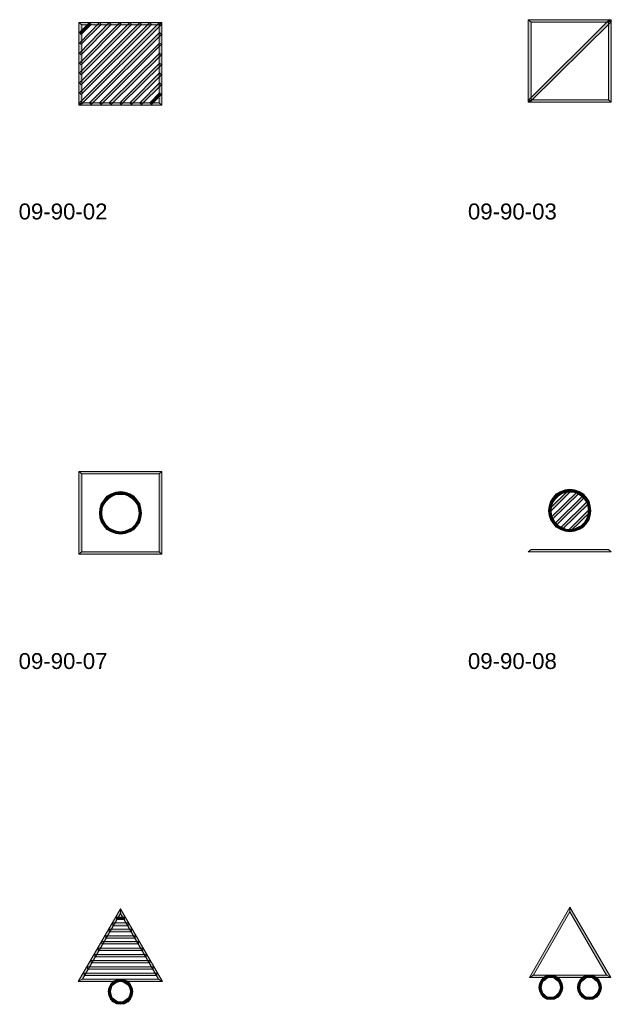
# Model space of a CAD drawing. Header units: millimetres. Extents: x 11 to 308, y -2333 to 36.
# Tile 83 of 85: x 80 to 166, y -106 to 36. Entities that reach past the tile are written whole.
import ezdxf

# ---------------------------------------------------------------- set-up
doc = ezdxf.new("R2010")
doc.units = ezdxf.units.MM
doc.layers.add('DGE_DATOS', color=7, linetype='Continuous', lineweight=0)
doc.layers.add('DGE_SIMBOLOS', color=7, linetype='Continuous', lineweight=0)
doc.styles.add('DGE_ARIAL', font='arial.ttf')

# ---------------------------------------------------------------- blocks, each defined once
blk = doc.blocks.new('DGE_09_90_02')
at = {"layer": 'DGE_SIMBOLOS', "true_color": 0x000000}
for points in [[(-6.28, -6.48), (-5.86, -6.14), (-6.28, 5.46), (-6.28, -6.48)], [(-5.86, -6.14), (-6.28, 5.46), (-5.86, 5.12), (-5.86, -6.14)], [(-6.28, 5.46), (-5.86, 5.12), (5.74, 5.46), (-6.28, 5.46)], [(-6.19, -6.14), (-5.94, -6.4), (5.4, 5.46), (-6.19, -6.14)], [(3.97, 5.46), (-5.94, -4.96), (-6.19, -4.7), (3.97, 5.46)], [(2.53, 5.46), (-5.94, -3.52), (-6.19, -3.26), (2.53, 5.46)], [(-4.76, 5.46), (-5.94, 3.76), (-6.19, 4.02), (-4.76, 5.46)], [(-3.32, 5.46), (-5.94, 2.32), (-6.19, 2.49), (-3.32, 5.46)], [(-1.88, 5.46), (-5.94, 0.8), (-6.19, 1.05), (-1.88, 5.46)], [(-0.35, 5.46), (-5.94, -0.64), (-6.19, -0.39), (-0.35, 5.46)], [(1.09, 5.46), (-5.94, -2.08), (-6.19, -1.82), (1.09, 5.46)], [(-5.94, -6.4), (5.4, 5.46), (5.66, 5.2), (-5.94, -6.4)], [(4.22, 5.2), (3.97, 5.46), (-5.94, -4.96), (4.22, 5.2)], [(2.78, 5.2), (2.53, 5.46), (-5.94, -3.52), (2.78, 5.2)], [(-4.5, 5.2), (-4.76, 5.46), (-5.94, 3.76), (-4.5, 5.2)], [(-3.06, 5.2), (-3.32, 5.46), (-5.94, 2.32), (-3.06, 5.2)], [(-1.62, 5.2), (-1.88, 5.46), (-5.94, 0.8), (-1.62, 5.2)], [(-0.18, 5.2), (-0.35, 5.46), (-5.94, -0.64), (-0.18, 5.2)], [(1.34, 5.2), (1.09, 5.46), (-5.94, -2.08), (1.34, 5.2)], [(-5.86, 5.12), (5.74, 5.46), (5.32, 5.12), (-5.86, 5.12)], [(5.74, 5.46), (5.32, 5.12), (5.74, -6.48), (5.74, 5.46)], [(5.32, 5.12), (5.74, -6.48), (5.32, -6.14), (5.32, 5.12)], [(5.4, 4.02), (-4.5, -6.4), (-4.76, -6.14), (5.4, 4.02)], [(5.66, 3.76), (5.4, 4.02), (-4.5, -6.4), (5.66, 3.76)], [(5.4, 2.49), (-3.06, -6.4), (-3.32, -6.14), (5.4, 2.49)], [(5.66, 2.32), (5.4, 2.49), (-3.06, -6.4), (5.66, 2.32)], [(5.4, 1.05), (-1.62, -6.4), (-1.88, -6.14), (5.4, 1.05)], [(5.66, 0.8), (5.4, 1.05), (-1.62, -6.4), (5.66, 0.8)], [(5.4, -0.39), (-0.18, -6.4), (-0.35, -6.14), (5.4, -0.39)], [(5.66, -0.64), (5.4, -0.39), (-0.18, -6.4), (5.66, -0.64)], [(5.4, -1.82), (1.34, -6.4), (1.09, -6.14), (5.4, -1.82)], [(5.66, -2.08), (5.4, -1.82), (1.34, -6.4), (5.66, -2.08)], [(5.4, -3.26), (2.78, -6.4), (2.53, -6.14), (5.4, -3.26)], [(5.66, -3.52), (5.4, -3.26), (2.78, -6.4), (5.66, -3.52)], [(5.4, -4.7), (4.22, -6.4), (3.97, -6.14), (5.4, -4.7)], [(5.66, -4.96), (5.4, -4.7), (4.22, -6.4), (5.66, -4.96)], [(5.74, -6.48), (5.32, -6.14), (-6.28, -6.48), (5.74, -6.48)], [(5.32, -6.14), (-6.28, -6.48), (-5.86, -6.14), (5.32, -6.14)]]:
    blk.add_hatch(color=18, dxfattribs=at).paths.add_polyline_path(points, flags=0)
at = {"layer": 'DGE_SIMBOLOS', "color": 18, "lineweight": 9, "true_color": 0x000000}
for points in [[(-6.28, -6.48), (-6.28, 5.46), (-5.86, 5.12), (-5.86, -6.14), (-6.28, -6.48)], [(-6.28, 5.46), (5.74, 5.46), (5.32, 5.12), (-5.86, 5.12), (-6.28, 5.46)], [(-6.19, -6.14), (5.4, 5.46), (5.66, 5.2), (-5.94, -6.4), (-6.19, -6.14)], [(4.22, 5.2), (-5.94, -4.96), (-6.19, -4.7), (3.97, 5.46), (4.22, 5.2)], [(2.78, 5.2), (-5.94, -3.52), (-6.19, -3.26), (2.53, 5.46), (2.78, 5.2)], [(-4.5, 5.2), (-5.94, 3.76), (-6.19, 4.02), (-4.76, 5.46), (-4.5, 5.2)], [(-3.06, 5.2), (-5.94, 2.32), (-6.19, 2.49), (-3.32, 5.46), (-3.06, 5.2)], [(-1.62, 5.2), (-5.94, 0.8), (-6.19, 1.05), (-1.88, 5.46), (-1.62, 5.2)], [(-0.18, 5.2), (-5.94, -0.64), (-6.19, -0.39), (-0.35, 5.46), (-0.18, 5.2)], [(1.34, 5.2), (-5.94, -2.08), (-6.19, -1.82), (1.09, 5.46), (1.34, 5.2)], [(5.74, 5.46), (5.74, -6.48), (5.32, -6.14), (5.32, 5.12), (5.74, 5.46)], [(5.66, 3.76), (-4.5, -6.4), (-4.76, -6.14), (5.4, 4.02), (5.66, 3.76)], [(5.66, 2.32), (-3.06, -6.4), (-3.32, -6.14), (5.4, 2.49), (5.66, 2.32)], [(5.66, 0.8), (-1.62, -6.4), (-1.88, -6.14), (5.4, 1.05), (5.66, 0.8)], [(5.66, -0.64), (-0.18, -6.4), (-0.35, -6.14), (5.4, -0.39), (5.66, -0.64)], [(5.66, -2.08), (1.34, -6.4), (1.09, -6.14), (5.4, -1.82), (5.66, -2.08)], [(5.66, -3.52), (2.78, -6.4), (2.53, -6.14), (5.4, -3.26), (5.66, -3.52)], [(5.66, -4.96), (4.22, -6.4), (3.97, -6.14), (5.4, -4.7), (5.66, -4.96)], [(5.74, -6.48), (-6.28, -6.48), (-5.86, -6.14), (5.32, -6.14), (5.74, -6.48)]]:
    blk.add_lwpolyline(points, close=True, dxfattribs=at)
blk = doc.blocks.new('DGE_09_90_03')
at = {"layer": 'DGE_SIMBOLOS', "true_color": 0x000000}
for points in [[(-6.28, -6.06), (-5.86, -5.72), (-6.28, 5.88), (-6.28, -6.06)], [(-5.86, -5.72), (-6.28, 5.88), (-5.86, 5.54), (-5.86, -5.72)], [(-6.28, 5.88), (-5.86, 5.54), (5.74, 5.88), (-6.28, 5.88)], [(-6.19, -5.72), (-5.94, -5.97), (5.4, 5.8), (-6.19, -5.72)], [(-5.94, -5.97), (5.4, 5.8), (5.66, 5.54), (-5.94, -5.97)], [(-5.86, 5.54), (5.74, 5.88), (5.32, 5.54), (-5.86, 5.54)], [(5.74, 5.88), (5.32, 5.54), (5.74, -6.06), (5.74, 5.88)], [(5.32, 5.54), (5.74, -6.06), (5.32, -5.72), (5.32, 5.54)], [(5.74, -6.06), (5.32, -5.72), (-6.28, -6.06), (5.74, -6.06)], [(5.32, -5.72), (-6.28, -6.06), (-5.86, -5.72), (5.32, -5.72)]]:
    blk.add_hatch(color=18, dxfattribs=at).paths.add_polyline_path(points, flags=0)
at = {"layer": 'DGE_SIMBOLOS', "color": 18, "lineweight": 9, "true_color": 0x000000}
for points in [[(-6.28, -6.06), (-6.28, 5.88), (-5.86, 5.54), (-5.86, -5.72), (-6.28, -6.06)], [(-6.28, 5.88), (5.74, 5.88), (5.32, 5.54), (-5.86, 5.54), (-6.28, 5.88)], [(-6.19, -5.72), (5.4, 5.8), (5.66, 5.54), (-5.94, -5.97), (-6.19, -5.72)], [(5.74, 5.88), (5.74, -6.06), (5.32, -5.72), (5.32, 5.54), (5.74, 5.88)], [(5.74, -6.06), (-6.28, -6.06), (-5.86, -5.72), (5.32, -5.72), (5.74, -6.06)]]:
    blk.add_lwpolyline(points, close=True, dxfattribs=at)
blk = doc.blocks.new('DGE_09_90_07')
at = {"layer": 'DGE_SIMBOLOS', "true_color": 0x000000}
for points in [[(-6.28, -6.4), (-5.86, -6.06), (-6.28, 5.54), (-6.28, -6.4)], [(-5.86, -6.06), (-6.28, 5.54), (-5.86, 5.2), (-5.86, -6.06)], [(-6.28, 5.54), (-5.86, 5.2), (5.74, 5.54), (-6.28, 5.54)], [(-5.86, 5.2), (5.74, 5.54), (5.32, 5.2), (-5.86, 5.2)], [(5.74, 5.54), (5.32, 5.2), (5.74, -6.4), (5.74, 5.54)], [(5.32, 5.2), (5.74, -6.4), (5.32, -6.06), (5.32, 5.2)], [(-2.64, 1.48), (-2.38, 1.22), (-3.06, 0.88), (-2.64, 1.48)], [(-2.22, 1.99), (-1.96, 1.65), (-2.64, 1.48), (-2.22, 1.99)], [(-1.96, 1.65), (-2.64, 1.48), (-2.38, 1.22), (-1.96, 1.65)], [(-1.62, 2.32), (-1.45, 1.99), (-2.22, 1.99), (-1.62, 2.32)], [(-1.45, 1.99), (-2.22, 1.99), (-1.96, 1.65), (-1.45, 1.99)], [(-0.95, 2.58), (-0.86, 2.24), (-1.62, 2.32), (-0.95, 2.58)], [(-0.86, 2.24), (-1.62, 2.32), (-1.45, 1.99), (-0.86, 2.24)], [(-0.27, 2.66), (-0.27, 2.24), (-0.95, 2.58), (-0.27, 2.66)], [(-0.27, 2.24), (-0.95, 2.58), (-0.86, 2.24), (-0.27, 2.24)], [(0.41, 2.58), (0.32, 2.24), (-0.27, 2.66), (0.41, 2.58)], [(0.32, 2.24), (-0.27, 2.66), (-0.27, 2.24), (0.32, 2.24)], [(0.92, 1.99), (0.41, 2.58), (0.32, 2.24), (0.92, 1.99)], [(1.09, 2.32), (0.92, 1.99), (0.41, 2.58), (1.09, 2.32)], [(1.43, 1.65), (1.09, 2.32), (0.92, 1.99), (1.43, 1.65)], [(1.68, 1.99), (1.43, 1.65), (1.09, 2.32), (1.68, 1.99)], [(1.85, 1.22), (1.68, 1.99), (1.43, 1.65), (1.85, 1.22)], [(2.1, 1.48), (1.85, 1.22), (1.68, 1.99), (2.1, 1.48)], [(2.19, 0.72), (2.1, 1.48), (1.85, 1.22), (2.19, 0.72)], [(2.53, 0.88), (2.19, 0.72), (2.1, 1.48), (2.53, 0.88)], [(-3.23, 0.21), (-2.89, 0.21), (-3.32, -0.47), (-3.23, 0.21)], [(-2.89, 0.21), (-3.32, -0.47), (-2.98, -0.47), (-2.89, 0.21)], [(-3.06, 0.88), (-2.72, 0.72), (-3.23, 0.21), (-3.06, 0.88)], [(-2.72, 0.72), (-3.23, 0.21), (-2.89, 0.21), (-2.72, 0.72)], [(-2.38, 1.22), (-3.06, 0.88), (-2.72, 0.72), (-2.38, 1.22)], [(2.36, 0.21), (2.53, 0.88), (2.19, 0.72), (2.36, 0.21)], [(2.7, 0.21), (2.36, 0.21), (2.53, 0.88), (2.7, 0.21)], [(2.44, -0.47), (2.7, 0.21), (2.36, 0.21), (2.44, -0.47)], [(2.78, -0.47), (2.44, -0.47), (2.7, 0.21), (2.78, -0.47)], [(-3.32, -0.47), (-2.98, -0.47), (-3.23, -1.15), (-3.32, -0.47)], [(-2.98, -0.47), (-3.23, -1.15), (-2.89, -1.06), (-2.98, -0.47)], [(-3.23, -1.15), (-2.89, -1.06), (-3.06, -1.74), (-3.23, -1.15)], [(-2.89, -1.06), (-3.06, -1.74), (-2.72, -1.66), (-2.89, -1.06)], [(2.19, -1.66), (2.7, -1.15), (2.36, -1.06), (2.19, -1.66)], [(2.53, -1.74), (2.19, -1.66), (2.7, -1.15), (2.53, -1.74)], [(2.7, -1.15), (2.36, -1.06), (2.78, -0.47), (2.7, -1.15)], [(2.36, -1.06), (2.78, -0.47), (2.44, -0.47), (2.36, -1.06)], [(-3.06, -1.74), (-2.72, -1.66), (-2.64, -2.33), (-3.06, -1.74)], [(-2.72, -1.66), (-2.64, -2.33), (-2.38, -2.16), (-2.72, -1.66)], [(-2.64, -2.33), (-2.38, -2.16), (-2.22, -2.84), (-2.64, -2.33)], [(-2.38, -2.16), (-2.22, -2.84), (-1.96, -2.59), (-2.38, -2.16)], [(-2.22, -2.84), (-1.96, -2.59), (-1.62, -3.18), (-2.22, -2.84)], [(-1.96, -2.59), (-1.62, -3.18), (-1.45, -2.84), (-1.96, -2.59)], [(-1.62, -3.18), (-1.45, -2.84), (-0.95, -3.43), (-1.62, -3.18)], [(-1.45, -2.84), (-0.95, -3.43), (-0.86, -3.09), (-1.45, -2.84)], [(0.32, -3.09), (1.09, -3.18), (0.92, -2.84), (0.32, -3.09)], [(0.92, -2.84), (1.68, -2.84), (1.43, -2.59), (0.92, -2.84)], [(1.09, -3.18), (0.92, -2.84), (1.68, -2.84), (1.09, -3.18)], [(1.43, -2.59), (2.1, -2.33), (1.85, -2.16), (1.43, -2.59)], [(1.68, -2.84), (1.43, -2.59), (2.1, -2.33), (1.68, -2.84)], [(1.85, -2.16), (2.53, -1.74), (2.19, -1.66), (1.85, -2.16)], [(2.1, -2.33), (1.85, -2.16), (2.53, -1.74), (2.1, -2.33)], [(-0.95, -3.43), (-0.86, -3.09), (-0.27, -3.52), (-0.95, -3.43)], [(-0.86, -3.09), (-0.27, -3.52), (-0.27, -3.18), (-0.86, -3.09)], [(-0.27, -3.18), (0.41, -3.43), (0.32, -3.09), (-0.27, -3.18)], [(-0.27, -3.52), (-0.27, -3.18), (0.41, -3.43), (-0.27, -3.52)], [(0.41, -3.43), (0.32, -3.09), (1.09, -3.18), (0.41, -3.43)], [(5.74, -6.4), (5.32, -6.06), (-6.28, -6.4), (5.74, -6.4)], [(5.32, -6.06), (-6.28, -6.4), (-5.86, -6.06), (5.32, -6.06)]]:
    blk.add_hatch(color=18, dxfattribs=at).paths.add_polyline_path(points, flags=0)
at = {"layer": 'DGE_SIMBOLOS', "color": 18, "lineweight": 9, "true_color": 0x000000}
for points in [[(-6.28, -6.4), (-6.28, 5.54), (-5.86, 5.2), (-5.86, -6.06), (-6.28, -6.4)], [(-6.28, 5.54), (5.74, 5.54), (5.32, 5.2), (-5.86, 5.2), (-6.28, 5.54)], [(5.74, 5.54), (5.74, -6.4), (5.32, -6.06), (5.32, 5.2), (5.74, 5.54)], [(-2.64, 1.48), (-3.06, 0.88), (-2.72, 0.72), (-2.38, 1.22), (-2.64, 1.48)], [(-2.22, 1.99), (-2.64, 1.48), (-2.38, 1.22), (-1.96, 1.65), (-2.22, 1.99)], [(-1.62, 2.32), (-2.22, 1.99), (-1.96, 1.65), (-1.45, 1.99), (-1.62, 2.32)], [(-0.95, 2.58), (-1.62, 2.32), (-1.45, 1.99), (-0.86, 2.24), (-0.95, 2.58)], [(-0.27, 2.66), (-0.95, 2.58), (-0.86, 2.24), (-0.27, 2.24), (-0.27, 2.66)], [(0.41, 2.58), (-0.27, 2.66), (-0.27, 2.24), (0.32, 2.24), (0.41, 2.58)], [(1.09, 2.32), (0.41, 2.58), (0.32, 2.24), (0.92, 1.99), (1.09, 2.32)], [(1.68, 1.99), (1.09, 2.32), (0.92, 1.99), (1.43, 1.65), (1.68, 1.99)], [(2.1, 1.48), (1.68, 1.99), (1.43, 1.65), (1.85, 1.22), (2.1, 1.48)], [(2.53, 0.88), (2.1, 1.48), (1.85, 1.22), (2.19, 0.72), (2.53, 0.88)], [(-3.23, 0.21), (-3.32, -0.47), (-2.98, -0.47), (-2.89, 0.21), (-3.23, 0.21)], [(-3.06, 0.88), (-3.23, 0.21), (-2.89, 0.21), (-2.72, 0.72), (-3.06, 0.88)], [(2.7, 0.21), (2.53, 0.88), (2.19, 0.72), (2.36, 0.21), (2.7, 0.21)], [(2.78, -0.47), (2.7, 0.21), (2.36, 0.21), (2.44, -0.47), (2.78, -0.47)], [(-3.32, -0.47), (-3.23, -1.15), (-2.89, -1.06), (-2.98, -0.47), (-3.32, -0.47)], [(-3.23, -1.15), (-3.06, -1.74), (-2.72, -1.57), (-2.89, -1.06), (-3.23, -1.15)], [(2.53, -1.74), (2.7, -1.15), (2.36, -1.06), (2.19, -1.57), (2.53, -1.74)], [(2.7, -1.15), (2.78, -0.47), (2.44, -0.47), (2.36, -1.06), (2.7, -1.15)], [(-3.06, -1.74), (-2.64, -2.33), (-2.38, -2.16), (-2.72, -1.57), (-3.06, -1.74)], [(-2.64, -2.33), (-2.22, -2.84), (-1.96, -2.59), (-2.38, -2.16), (-2.64, -2.33)], [(-2.22, -2.84), (-1.62, -3.18), (-1.45, -2.84), (-1.96, -2.59), (-2.22, -2.84)], [(-1.62, -3.18), (-0.95, -3.43), (-0.86, -3.09), (-1.45, -2.84), (-1.62, -3.18)], [(0.41, -3.43), (1.09, -3.18), (0.92, -2.84), (0.32, -3.09), (0.41, -3.43)], [(1.09, -3.18), (1.68, -2.84), (1.43, -2.59), (0.92, -2.84), (1.09, -3.18)], [(1.68, -2.84), (2.1, -2.33), (1.85, -2.16), (1.43, -2.59), (1.68, -2.84)], [(2.1, -2.33), (2.53, -1.74), (2.19, -1.57), (1.85, -2.16), (2.1, -2.33)], [(-0.95, -3.43), (-0.27, -3.52), (-0.27, -3.18), (-0.86, -3.09), (-0.95, -3.43)], [(-0.27, -3.52), (0.41, -3.43), (0.32, -3.09), (-0.27, -3.18), (-0.27, -3.52)], [(5.74, -6.4), (-6.28, -6.4), (-5.86, -6.06), (5.32, -6.06), (5.74, -6.4)]]:
    blk.add_lwpolyline(points, close=True, dxfattribs=at)
blk = doc.blocks.new('DGE_09_90_08')
at = {"layer": 'DGE_SIMBOLOS', "true_color": 0x000000}
for points in [[(-0.35, 2.92), (-3.06, -0.22), (-3.32, 0.04), (-0.35, 2.92)], [(-0.18, 2.66), (-0.35, 2.92), (-3.06, -0.22), (-0.18, 2.66)], [(-0.95, 2.92), (-0.86, 2.58), (-1.62, 2.66), (-0.95, 2.92)], [(-0.27, 3), (-0.27, 2.58), (-0.95, 2.92), (-0.27, 3)], [(-0.27, 2.58), (-0.95, 2.92), (-0.86, 2.58), (-0.27, 2.58)], [(0.41, 2.92), (0.32, 2.58), (-0.27, 3), (0.41, 2.92)], [(0.32, 2.58), (-0.27, 3), (-0.27, 2.58), (0.32, 2.58)], [(0.92, 2.32), (0.41, 2.92), (0.32, 2.58), (0.92, 2.32)], [(1.09, 2.66), (0.92, 2.32), (0.41, 2.92), (1.09, 2.66)], [(0.83, 2.66), (-2.81, -1.4), (-3.06, -1.15), (0.83, 2.66)], [(-2.64, 1.82), (-2.38, 1.56), (-3.06, 1.22), (-2.64, 1.82)], [(-2.38, 1.56), (-3.06, 1.22), (-2.72, 1.05), (-2.38, 1.56)], [(1.09, 2.41), (0.83, 2.66), (-2.81, -1.4), (1.09, 2.41)], [(-2.22, 2.32), (-1.96, 1.99), (-2.64, 1.82), (-2.22, 2.32)], [(-1.96, 1.99), (-2.64, 1.82), (-2.38, 1.56), (-1.96, 1.99)], [(-2.47, -1.99), (-2.22, -2.25), (1.68, 2.07), (-2.47, -1.99)], [(-1.62, 2.66), (-1.45, 2.32), (-2.22, 2.32), (-1.62, 2.66)], [(-1.45, 2.32), (-2.22, 2.32), (-1.96, 1.99), (-1.45, 2.32)], [(-2.22, -2.25), (1.68, 2.07), (1.93, 1.82), (-2.22, -2.25)], [(-0.86, 2.58), (-1.62, 2.66), (-1.45, 2.32), (-0.86, 2.58)], [(1.43, 1.99), (1.09, 2.66), (0.92, 2.32), (1.43, 1.99)], [(1.68, 2.32), (1.43, 1.99), (1.09, 2.66), (1.68, 2.32)], [(1.85, 1.56), (1.68, 2.32), (1.43, 1.99), (1.85, 1.56)], [(2.1, 1.82), (1.85, 1.56), (1.68, 2.32), (2.1, 1.82)], [(2.19, 1.05), (2.1, 1.82), (1.85, 1.56), (2.19, 1.05)], [(2.53, 1.22), (2.19, 1.05), (2.1, 1.82), (2.53, 1.22)], [(-3.23, 0.55), (-2.89, 0.55), (-3.32, -0.13), (-3.23, 0.55)], [(-2.89, 0.55), (-3.32, -0.13), (-2.98, -0.13), (-2.89, 0.55)], [(-3.06, 1.22), (-2.72, 1.05), (-3.23, 0.55), (-3.06, 1.22)], [(-2.72, 1.05), (-3.23, 0.55), (-2.89, 0.55), (-2.72, 1.05)], [(2.27, 1.22), (-1.37, -2.84), (-1.62, -2.59), (2.27, 1.22)], [(2.53, 0.97), (2.27, 1.22), (-1.37, -2.84), (2.53, 0.97)], [(2.53, 0.04), (-0.18, -3.09), (-0.35, -2.84), (2.53, 0.04)], [(2.78, -0.22), (2.53, 0.04), (-0.18, -3.09), (2.78, -0.22)], [(2.36, 0.55), (2.53, 1.22), (2.19, 1.05), (2.36, 0.55)], [(2.7, 0.55), (2.36, 0.55), (2.53, 1.22), (2.7, 0.55)], [(2.44, -0.13), (2.7, 0.55), (2.36, 0.55), (2.44, -0.13)], [(2.78, -0.13), (2.44, -0.13), (2.7, 0.55), (2.78, -0.13)], [(-3.32, -0.13), (-2.98, -0.13), (-3.23, -0.81), (-3.32, -0.13)], [(-2.98, -0.13), (-3.23, -0.81), (-2.89, -0.72), (-2.98, -0.13)], [(-3.23, -0.81), (-2.89, -0.72), (-3.06, -1.4), (-3.23, -0.81)], [(-2.89, -0.72), (-3.06, -1.4), (-2.72, -1.32), (-2.89, -0.72)], [(-3.06, -1.4), (-2.72, -1.32), (-2.64, -1.99), (-3.06, -1.4)], [(-2.72, -1.32), (-2.64, -1.99), (-2.38, -1.82), (-2.72, -1.32)], [(1.85, -1.82), (2.53, -1.4), (2.19, -1.32), (1.85, -1.82)], [(2.1, -1.99), (1.85, -1.82), (2.53, -1.4), (2.1, -1.99)], [(2.19, -1.32), (2.7, -0.81), (2.36, -0.72), (2.19, -1.32)], [(2.53, -1.4), (2.19, -1.32), (2.7, -0.81), (2.53, -1.4)], [(2.7, -0.81), (2.36, -0.72), (2.78, -0.13), (2.7, -0.81)], [(2.36, -0.72), (2.78, -0.13), (2.44, -0.13), (2.36, -0.72)], [(-2.64, -1.99), (-2.38, -1.82), (-2.22, -2.5), (-2.64, -1.99)], [(-2.38, -1.82), (-2.22, -2.5), (-1.96, -2.25), (-2.38, -1.82)], [(-2.22, -2.5), (-1.96, -2.25), (-1.62, -2.84), (-2.22, -2.5)], [(-1.96, -2.25), (-1.62, -2.84), (-1.45, -2.5), (-1.96, -2.25)], [(-1.62, -2.84), (-1.45, -2.5), (-0.95, -3.09), (-1.62, -2.84)], [(-1.45, -2.5), (-0.95, -3.09), (-0.86, -2.76), (-1.45, -2.5)], [(-0.95, -3.09), (-0.86, -2.76), (-0.27, -3.18), (-0.95, -3.09)], [(-0.86, -2.76), (-0.27, -3.18), (-0.27, -2.84), (-0.86, -2.76)], [(-0.27, -2.84), (0.41, -3.09), (0.32, -2.76), (-0.27, -2.84)], [(-0.27, -3.18), (-0.27, -2.84), (0.41, -3.09), (-0.27, -3.18)], [(0.32, -2.76), (1.09, -2.84), (0.92, -2.5), (0.32, -2.76)], [(0.41, -3.09), (0.32, -2.76), (1.09, -2.84), (0.41, -3.09)], [(0.92, -2.5), (1.68, -2.5), (1.43, -2.25), (0.92, -2.5)], [(1.09, -2.84), (0.92, -2.5), (1.68, -2.5), (1.09, -2.84)], [(1.43, -2.25), (2.1, -1.99), (1.85, -1.82), (1.43, -2.25)], [(1.68, -2.5), (1.43, -2.25), (2.1, -1.99), (1.68, -2.5)], [(5.74, -6.06), (5.32, -5.72), (-6.28, -6.06), (5.74, -6.06)], [(5.32, -5.72), (-6.28, -6.06), (-5.86, -5.72), (5.32, -5.72)], [(-6.28, -6.06), (-5.86, -5.72)], [(5.74, -6.06), (5.32, -5.72)]]:
    blk.add_hatch(color=18, dxfattribs=at).paths.add_polyline_path(points, flags=0)
at = {"layer": 'DGE_SIMBOLOS', "color": 18, "lineweight": 9, "true_color": 0x000000}
for points in [[(-0.18, 2.66), (-3.06, -0.22), (-3.32, 0.04), (-0.35, 2.92), (-0.18, 2.66)], [(-0.95, 2.92), (-1.62, 2.66), (-1.45, 2.32), (-0.86, 2.58), (-0.95, 2.92)], [(-0.27, 3), (-0.95, 2.92), (-0.86, 2.58), (-0.27, 2.58), (-0.27, 3)], [(0.41, 2.92), (-0.27, 3), (-0.27, 2.58), (0.32, 2.58), (0.41, 2.92)], [(1.09, 2.66), (0.41, 2.92), (0.32, 2.58), (0.92, 2.32), (1.09, 2.66)], [(1.09, 2.41), (-2.81, -1.4), (-3.06, -1.15), (0.83, 2.66), (1.09, 2.41)], [(-2.64, 1.82), (-3.06, 1.22), (-2.72, 1.05), (-2.38, 1.56), (-2.64, 1.82)], [(-2.22, 2.32), (-2.64, 1.82), (-2.38, 1.56), (-1.96, 1.99), (-2.22, 2.32)], [(-2.47, -1.99), (1.68, 2.07), (1.93, 1.82), (-2.22, -2.25), (-2.47, -1.99)], [(-1.62, 2.66), (-2.22, 2.32), (-1.96, 1.99), (-1.45, 2.32), (-1.62, 2.66)], [(1.68, 2.32), (1.09, 2.66), (0.92, 2.32), (1.43, 1.99), (1.68, 2.32)], [(2.1, 1.82), (1.68, 2.32), (1.43, 1.99), (1.85, 1.56), (2.1, 1.82)], [(2.53, 1.22), (2.1, 1.82), (1.85, 1.56), (2.19, 1.05), (2.53, 1.22)], [(-3.23, 0.55), (-3.32, -0.13), (-2.98, -0.13), (-2.89, 0.55), (-3.23, 0.55)], [(-3.06, 1.22), (-3.23, 0.55), (-2.89, 0.55), (-2.72, 1.05), (-3.06, 1.22)], [(2.53, 0.97), (-1.37, -2.84), (-1.62, -2.59), (2.27, 1.22), (2.53, 0.97)], [(2.78, -0.22), (-0.18, -3.09), (-0.35, -2.84), (2.53, 0.04), (2.78, -0.22)], [(2.7, 0.55), (2.53, 1.22), (2.19, 1.05), (2.36, 0.55), (2.7, 0.55)], [(2.78, -0.13), (2.7, 0.55), (2.36, 0.55), (2.44, -0.13), (2.78, -0.13)], [(-3.32, -0.13), (-3.23, -0.81), (-2.89, -0.72), (-2.98, -0.13), (-3.32, -0.13)], [(-3.23, -0.81), (-3.06, -1.4), (-2.72, -1.23), (-2.89, -0.72), (-3.23, -0.81)], [(-3.06, -1.4), (-2.64, -1.99), (-2.38, -1.82), (-2.72, -1.23), (-3.06, -1.4)], [(2.1, -1.99), (2.53, -1.4), (2.19, -1.23), (1.85, -1.82), (2.1, -1.99)], [(2.53, -1.4), (2.7, -0.81), (2.36, -0.72), (2.19, -1.23), (2.53, -1.4)], [(2.7, -0.81), (2.78, -0.13), (2.44, -0.13), (2.36, -0.72), (2.7, -0.81)], [(-2.64, -1.99), (-2.22, -2.5), (-1.96, -2.25), (-2.38, -1.82), (-2.64, -1.99)], [(-2.22, -2.5), (-1.62, -2.84), (-1.45, -2.5), (-1.96, -2.25), (-2.22, -2.5)], [(-1.62, -2.84), (-0.95, -3.09), (-0.86, -2.76), (-1.45, -2.5), (-1.62, -2.84)], [(-0.95, -3.09), (-0.27, -3.18), (-0.27, -2.84), (-0.86, -2.76), (-0.95, -3.09)], [(-0.27, -3.18), (0.41, -3.09), (0.32, -2.76), (-0.27, -2.84), (-0.27, -3.18)], [(0.41, -3.09), (1.09, -2.84), (0.92, -2.5), (0.32, -2.76), (0.41, -3.09)], [(1.09, -2.84), (1.68, -2.5), (1.43, -2.25), (0.92, -2.5), (1.09, -2.84)], [(1.68, -2.5), (2.1, -1.99), (1.85, -1.82), (1.43, -2.25), (1.68, -2.5)], [(5.74, -6.06), (-6.28, -6.06), (-5.86, -5.72), (5.32, -5.72), (5.74, -6.06)]]:
    blk.add_lwpolyline(points, close=True, dxfattribs=at)
blk = doc.blocks.new('DGE_09_90_12')
at = {"layer": 'DGE_SIMBOLOS', "true_color": 0x000000}
for points in [[(-0.27, 7.32), (-5.77, -2.84), (-6.36, -3.18), (-0.27, 7.32)], [(-0.27, 6.64), (-0.27, 7.32), (-5.77, -2.84), (-0.27, 6.64)], [(5.83, -3.18), (-0.27, 6.64), (-0.27, 7.32), (5.83, -3.18)], [(0.32, 5.8), (0.32, 6.13), (-0.86, 5.8), (0.32, 5.8)], [(0.32, 6.13), (-0.86, 5.8), (-0.86, 6.13), (0.32, 6.13)], [(5.24, -2.84), (5.83, -3.18), (-0.27, 6.64), (5.24, -2.84)], [(1.34, 4.02), (1.34, 4.36), (-1.88, 4.02), (1.34, 4.02)], [(1.34, 4.36), (-1.88, 4.02), (-1.88, 4.36), (1.34, 4.36)], [(0.83, 4.86), (0.83, 5.2), (-1.37, 4.86), (0.83, 4.86)], [(0.83, 5.2), (-1.37, 4.86), (-1.37, 5.2), (0.83, 5.2)], [(1.85, 3.09), (1.85, 3.42), (-2.38, 3.09), (1.85, 3.09)], [(1.85, 3.42), (-2.38, 3.09), (-2.38, 3.42), (1.85, 3.42)], [(2.95, 1.31), (2.95, 1.65), (-3.49, 1.31), (2.95, 1.31)], [(2.95, 1.65), (-3.49, 1.31), (-3.49, 1.65), (2.95, 1.65)], [(2.44, 2.15), (2.44, 2.58), (-2.89, 2.15), (2.44, 2.15)], [(2.44, 2.58), (-2.89, 2.15), (-2.89, 2.58), (2.44, 2.58)], [(3.46, 0.38), (3.46, 0.72), (-3.99, 0.38), (3.46, 0.38)], [(3.46, 0.72), (-3.99, 0.38), (-3.99, 0.72), (3.46, 0.72)], [(4.47, -1.4), (4.47, -1.06), (-5.01, -1.4), (4.47, -1.4)], [(4.47, -1.06), (-5.01, -1.4), (-5.01, -1.06), (4.47, -1.06)], [(3.97, -0.47), (3.97, -0.13), (-4.5, -0.47), (3.97, -0.47)], [(3.97, -0.13), (-4.5, -0.47), (-4.5, -0.13), (3.97, -0.13)], [(-5.77, -2.84), (-6.36, -3.18), (5.24, -2.84), (-5.77, -2.84)], [(-6.36, -3.18), (5.24, -2.84), (5.83, -3.18), (-6.36, -3.18)], [(4.98, -2.33), (4.98, -1.99), (-5.52, -2.33), (4.98, -2.33)], [(4.98, -1.99), (-5.52, -2.33), (-5.52, -1.99), (4.98, -1.99)], [(-0.27, -2.84), (-0.27, -3.18), (-0.86, -2.93), (-0.27, -2.84)], [(0.32, -2.93), (0.16, -3.26), (-0.27, -2.84), (0.32, -2.93)], [(0.16, -3.26), (-0.27, -2.84), (-0.27, -3.18), (0.16, -3.26)], [(-1.96, -4.11), (-1.62, -4.2), (-2.05, -4.7), (-1.96, -4.11)], [(-1.62, -4.2), (-2.05, -4.7), (-1.71, -4.7), (-1.62, -4.2)], [(-1.71, -3.6), (-1.45, -3.77), (-1.96, -4.11), (-1.71, -3.6)], [(-1.45, -3.77), (-1.96, -4.11), (-1.62, -4.2), (-1.45, -3.77)], [(-1.37, -3.18), (-1.11, -3.52), (-1.71, -3.6), (-1.37, -3.18)], [(-1.11, -3.52), (-1.71, -3.6), (-1.45, -3.77), (-1.11, -3.52)], [(-0.86, -2.93), (-0.69, -3.26), (-1.37, -3.18), (-0.86, -2.93)], [(-0.69, -3.26), (-1.37, -3.18), (-1.11, -3.52), (-0.69, -3.26)], [(-0.27, -3.18), (-0.86, -2.93), (-0.69, -3.26), (-0.27, -3.18)], [(0.58, -3.52), (0.32, -2.93), (0.16, -3.26), (0.58, -3.52)], [(0.83, -3.18), (0.58, -3.52), (0.32, -2.93), (0.83, -3.18)], [(0.92, -3.77), (0.83, -3.18), (0.58, -3.52), (0.92, -3.77)], [(1.17, -3.6), (0.92, -3.77), (0.83, -3.18), (1.17, -3.6)], [(1.09, -4.2), (1.17, -3.6), (0.92, -3.77), (1.09, -4.2)], [(1.43, -4.11), (1.09, -4.2), (1.17, -3.6), (1.43, -4.11)], [(1.17, -4.7), (1.43, -4.11), (1.09, -4.2), (1.17, -4.7)], [(1.51, -4.7), (1.17, -4.7), (1.43, -4.11), (1.51, -4.7)], [(-2.05, -4.7), (-1.71, -4.7), (-1.96, -5.21), (-2.05, -4.7)], [(-1.71, -4.7), (-1.96, -5.21), (-1.62, -5.13), (-1.71, -4.7)], [(-1.96, -5.21), (-1.62, -5.13), (-1.71, -5.72), (-1.96, -5.21)], [(-1.62, -5.13), (-1.71, -5.72), (-1.45, -5.55), (-1.62, -5.13)], [(-1.71, -5.72), (-1.45, -5.55), (-1.37, -6.14), (-1.71, -5.72)], [(-1.45, -5.55), (-1.37, -6.14), (-1.11, -5.8), (-1.45, -5.55)], [(0.58, -5.8), (1.17, -5.72), (0.92, -5.55), (0.58, -5.8)], [(0.92, -5.55), (1.43, -5.21), (1.09, -5.13), (0.92, -5.55)], [(1.17, -5.72), (0.92, -5.55), (1.43, -5.21), (1.17, -5.72)], [(1.43, -5.21), (1.09, -5.13), (1.51, -4.7), (1.43, -5.21)], [(1.09, -5.13), (1.51, -4.7), (1.17, -4.7), (1.09, -5.13)], [(-1.37, -6.14), (-1.11, -5.8), (-0.86, -6.4), (-1.37, -6.14)], [(-1.11, -5.8), (-0.86, -6.4), (-0.69, -6.06), (-1.11, -5.8)], [(-0.86, -6.4), (-0.69, -6.06), (-0.27, -6.48), (-0.86, -6.4)], [(-0.69, -6.06), (-0.27, -6.48), (-0.27, -6.14), (-0.69, -6.06)], [(-0.27, -6.14), (0.32, -6.4), (0.16, -6.06), (-0.27, -6.14)], [(-0.27, -6.48), (-0.27, -6.14), (0.32, -6.4), (-0.27, -6.48)], [(0.16, -6.06), (0.83, -6.14), (0.58, -5.8), (0.16, -6.06)], [(0.32, -6.4), (0.16, -6.06), (0.83, -6.14), (0.32, -6.4)], [(0.83, -6.14), (0.58, -5.8), (1.17, -5.72), (0.83, -6.14)]]:
    blk.add_hatch(color=18, dxfattribs=at).paths.add_polyline_path(points, flags=0)
at = {"layer": 'DGE_SIMBOLOS', "color": 18, "lineweight": 9, "true_color": 0x000000}
for points in [[(-0.27, 6.64), (-5.77, -2.84), (-6.36, -3.18), (-0.27, 7.32), (-0.27, 6.64)], [(5.24, -2.84), (-0.27, 6.64), (-0.27, 7.32), (5.83, -3.18), (5.24, -2.84)], [(0.32, 5.8), (-0.86, 5.8), (-0.86, 6.13), (0.32, 6.13), (0.32, 5.8)], [(1.34, 4.02), (-1.88, 4.02), (-1.88, 4.36), (1.34, 4.36), (1.34, 4.02)], [(0.83, 4.86), (-1.37, 4.86), (-1.37, 5.29), (0.83, 5.29), (0.83, 4.86)], [(1.85, 3.09), (-2.38, 3.09), (-2.38, 3.42), (1.85, 3.42), (1.85, 3.09)], [(2.95, 1.31), (-3.49, 1.31), (-3.49, 1.65), (2.95, 1.65), (2.95, 1.31)], [(2.36, 2.24), (-2.98, 2.24), (-2.98, 2.58), (2.36, 2.58), (2.36, 2.24)], [(3.46, 0.38), (-3.99, 0.38), (-3.99, 0.72), (3.46, 0.72), (3.46, 0.38)], [(4.47, -1.4), (-5.01, -1.4), (-5.01, -1.06), (4.47, -1.06), (4.47, -1.4)], [(3.97, -0.47), (-4.5, -0.47), (-4.5, -0.13), (3.97, -0.13), (3.97, -0.47)], [(-5.77, -2.84), (5.24, -2.84), (5.83, -3.18), (-6.36, -3.18), (-5.77, -2.84)], [(4.98, -2.33), (-5.52, -2.33), (-5.52, -1.99), (4.98, -1.99), (4.98, -2.33)], [(-0.27, -2.84), (-0.86, -2.93), (-0.69, -3.26), (-0.27, -3.18), (-0.27, -2.84)], [(0.32, -2.93), (-0.27, -2.84), (-0.27, -3.18), (0.16, -3.26), (0.32, -2.93)], [(-1.96, -4.11), (-2.05, -4.62), (-1.71, -4.62), (-1.62, -4.2), (-1.96, -4.11)], [(-1.71, -3.6), (-1.96, -4.11), (-1.62, -4.2), (-1.45, -3.77), (-1.71, -3.6)], [(-1.37, -3.18), (-1.71, -3.6), (-1.45, -3.77), (-1.11, -3.52), (-1.37, -3.18)], [(-0.86, -2.93), (-1.37, -3.18), (-1.11, -3.52), (-0.69, -3.26), (-0.86, -2.93)], [(0.83, -3.18), (0.32, -2.93), (0.16, -3.26), (0.58, -3.52), (0.83, -3.18)], [(1.17, -3.6), (0.83, -3.18), (0.58, -3.52), (0.92, -3.77), (1.17, -3.6)], [(1.43, -4.11), (1.17, -3.6), (0.92, -3.77), (1.09, -4.2), (1.43, -4.11)], [(1.51, -4.62), (1.43, -4.11), (1.09, -4.2), (1.17, -4.62), (1.51, -4.62)], [(-2.05, -4.62), (-1.96, -5.21), (-1.62, -5.13), (-1.71, -4.62), (-2.05, -4.62)], [(-1.96, -5.21), (-1.71, -5.72), (-1.45, -5.55), (-1.62, -5.13), (-1.96, -5.21)], [(-1.71, -5.72), (-1.37, -6.14), (-1.11, -5.8), (-1.45, -5.55), (-1.71, -5.72)], [(0.83, -6.14), (1.17, -5.72), (0.92, -5.55), (0.58, -5.8), (0.83, -6.14)], [(1.17, -5.72), (1.43, -5.21), (1.09, -5.13), (0.92, -5.55), (1.17, -5.72)], [(1.43, -5.21), (1.51, -4.62), (1.17, -4.62), (1.09, -5.13), (1.43, -5.21)], [(-1.37, -6.14), (-0.86, -6.4), (-0.69, -6.06), (-1.11, -5.8), (-1.37, -6.14)], [(-0.86, -6.4), (-0.27, -6.48), (-0.27, -6.14), (-0.69, -6.06), (-0.86, -6.4)], [(-0.27, -6.48), (0.32, -6.4), (0.16, -6.06), (-0.27, -6.14), (-0.27, -6.48)], [(0.32, -6.4), (0.83, -6.14), (0.58, -5.8), (0.16, -6.06), (0.32, -6.4)]]:
    blk.add_lwpolyline(points, close=True, dxfattribs=at)
blk = doc.blocks.new('DGE_09_90_13')
at = {"layer": 'DGE_SIMBOLOS', "true_color": 0x000000}
for points in [[(-0.18, 7.57), (-5.52, -2.25), (-6.11, -2.59), (-0.18, 7.57)], [(-0.18, 6.9), (-0.18, 7.57), (-5.52, -2.25), (-0.18, 6.9)], [(5.66, -2.59), (-0.18, 6.9), (-0.18, 7.57), (5.66, -2.59)], [(5.07, -2.25), (5.66, -2.59), (-0.18, 6.9), (5.07, -2.25)], [(-5.52, -2.25), (-6.11, -2.59), (5.07, -2.25), (-5.52, -2.25)], [(-6.11, -2.59), (5.07, -2.25), (5.66, -2.59), (-6.11, -2.59)], [(-4.08, -2.59), (-3.82, -2.93), (-4.42, -3.01), (-4.08, -2.59)], [(-3.57, -2.33), (-3.49, -2.67), (-4.08, -2.59), (-3.57, -2.33)], [(-3.49, -2.67), (-4.08, -2.59), (-3.82, -2.93), (-3.49, -2.67)], [(-2.98, -2.25), (-2.98, -2.59), (-3.57, -2.33), (-2.98, -2.25)], [(-2.98, -2.59), (-3.57, -2.33), (-3.49, -2.67), (-2.98, -2.59)], [(-2.47, -2.33), (-2.55, -2.67), (-2.98, -2.25), (-2.47, -2.33)], [(-2.55, -2.67), (-2.98, -2.25), (-2.98, -2.59), (-2.55, -2.67)], [(-2.22, -2.93), (-2.47, -2.33), (-2.55, -2.67), (-2.22, -2.93)], [(-1.96, -2.59), (-2.22, -2.93), (-2.47, -2.33), (-1.96, -2.59)], [(-1.88, -3.18), (-1.96, -2.59), (-2.22, -2.93), (-1.88, -3.18)], [(-1.62, -3.01), (-1.88, -3.18), (-1.96, -2.59), (-1.62, -3.01)], [(1.51, -2.59), (1.76, -2.93), (1.17, -3.01), (1.51, -2.59)], [(2.02, -2.33), (2.1, -2.67), (1.51, -2.59), (2.02, -2.33)], [(2.1, -2.67), (1.51, -2.59), (1.76, -2.93), (2.1, -2.67)], [(2.61, -2.25), (2.61, -2.59), (2.02, -2.33), (2.61, -2.25)], [(2.61, -2.59), (2.02, -2.33), (2.1, -2.67), (2.61, -2.59)], [(3.12, -2.33), (3.03, -2.67), (2.61, -2.25), (3.12, -2.33)], [(3.03, -2.67), (2.61, -2.25), (2.61, -2.59), (3.03, -2.67)], [(3.37, -2.93), (3.12, -2.33), (3.03, -2.67), (3.37, -2.93)], [(3.63, -2.59), (3.37, -2.93), (3.12, -2.33), (3.63, -2.59)], [(3.71, -3.18), (3.63, -2.59), (3.37, -2.93), (3.71, -3.18)], [(3.97, -3.01), (3.71, -3.18), (3.63, -2.59), (3.97, -3.01)], [(-4.67, -3.52), (-4.33, -3.6), (-4.76, -4.03), (-4.67, -3.52)], [(-4.33, -3.6), (-4.76, -4.03), (-4.42, -4.03), (-4.33, -3.6)], [(-4.76, -4.03), (-4.42, -4.03), (-4.67, -4.62), (-4.76, -4.03)], [(-4.42, -3.01), (-4.16, -3.18), (-4.67, -3.52), (-4.42, -3.01)], [(-4.16, -3.18), (-4.67, -3.52), (-4.33, -3.6), (-4.16, -3.18)], [(-4.42, -4.03), (-4.67, -4.62), (-4.33, -4.45), (-4.42, -4.03)], [(-3.82, -2.93), (-4.42, -3.01), (-4.16, -3.18), (-3.82, -2.93)], [(-1.71, -3.6), (-1.62, -3.01), (-1.88, -3.18), (-1.71, -3.6)], [(-1.37, -3.52), (-1.71, -3.6), (-1.62, -3.01), (-1.37, -3.52)], [(-1.62, -4.03), (-1.37, -3.52), (-1.71, -3.6), (-1.62, -4.03)], [(-1.37, -4.62), (-1.71, -4.45), (-1.28, -4.03), (-1.37, -4.62)], [(-1.71, -4.45), (-1.28, -4.03), (-1.62, -4.03), (-1.71, -4.45)], [(-1.28, -4.03), (-1.62, -4.03), (-1.37, -3.52), (-1.28, -4.03)], [(0.92, -3.52), (1.26, -3.6), (0.83, -4.03), (0.92, -3.52)], [(1.26, -3.6), (0.83, -4.03), (1.17, -4.03), (1.26, -3.6)], [(0.83, -4.03), (1.17, -4.03), (0.92, -4.62), (0.83, -4.03)], [(1.17, -3.01), (1.43, -3.18), (0.92, -3.52), (1.17, -3.01)], [(1.43, -3.18), (0.92, -3.52), (1.26, -3.6), (1.43, -3.18)], [(1.17, -4.03), (0.92, -4.62), (1.26, -4.45), (1.17, -4.03)], [(1.76, -2.93), (1.17, -3.01), (1.43, -3.18), (1.76, -2.93)], [(3.88, -3.6), (3.97, -3.01), (3.71, -3.18), (3.88, -3.6)], [(4.22, -3.52), (3.88, -3.6), (3.97, -3.01), (4.22, -3.52)], [(3.97, -4.03), (4.22, -3.52), (3.88, -3.6), (3.97, -4.03)], [(4.22, -4.62), (3.88, -4.45), (4.3, -4.03), (4.22, -4.62)], [(3.88, -4.45), (4.3, -4.03), (3.97, -4.03), (3.88, -4.45)], [(4.3, -4.03), (3.97, -4.03), (4.22, -3.52), (4.3, -4.03)], [(-4.67, -4.62), (-4.33, -4.45), (-4.42, -5.04), (-4.67, -4.62)], [(-4.33, -4.45), (-4.42, -5.04), (-4.16, -4.87), (-4.33, -4.45)], [(-4.42, -5.04), (-4.16, -4.87), (-4.08, -5.47), (-4.42, -5.04)], [(-4.16, -4.87), (-4.08, -5.47), (-3.82, -5.21), (-4.16, -4.87)], [(-4.08, -5.47), (-3.82, -5.21), (-3.57, -5.72), (-4.08, -5.47)], [(-3.82, -5.21), (-3.57, -5.72), (-3.49, -5.38), (-3.82, -5.21)], [(-3.57, -5.72), (-3.49, -5.38), (-2.98, -5.8), (-3.57, -5.72)], [(-3.49, -5.38), (-2.98, -5.8), (-2.98, -5.47), (-3.49, -5.38)], [(-2.98, -5.47), (-2.47, -5.72), (-2.55, -5.38), (-2.98, -5.47)], [(-2.98, -5.8), (-2.98, -5.47), (-2.47, -5.72), (-2.98, -5.8)], [(-2.55, -5.38), (-1.96, -5.47), (-2.22, -5.21), (-2.55, -5.38)], [(-2.47, -5.72), (-2.55, -5.38), (-1.96, -5.47), (-2.47, -5.72)], [(-2.22, -5.21), (-1.62, -5.04), (-1.88, -4.87), (-2.22, -5.21)], [(-1.96, -5.47), (-2.22, -5.21), (-1.62, -5.04), (-1.96, -5.47)], [(-1.88, -4.87), (-1.37, -4.62), (-1.71, -4.45), (-1.88, -4.87)], [(-1.62, -5.04), (-1.88, -4.87), (-1.37, -4.62), (-1.62, -5.04)], [(0.92, -4.62), (1.26, -4.45), (1.17, -5.04), (0.92, -4.62)], [(1.26, -4.45), (1.17, -5.04), (1.43, -4.87), (1.26, -4.45)], [(1.17, -5.04), (1.43, -4.87), (1.51, -5.47), (1.17, -5.04)], [(1.43, -4.87), (1.51, -5.47), (1.76, -5.21), (1.43, -4.87)], [(1.51, -5.47), (1.76, -5.21), (2.02, -5.72), (1.51, -5.47)], [(1.76, -5.21), (2.02, -5.72), (2.1, -5.38), (1.76, -5.21)], [(2.02, -5.72), (2.1, -5.38), (2.61, -5.8), (2.02, -5.72)], [(2.1, -5.38), (2.61, -5.8), (2.61, -5.47), (2.1, -5.38)], [(2.61, -5.47), (3.12, -5.72), (3.03, -5.38), (2.61, -5.47)], [(2.61, -5.8), (2.61, -5.47), (3.12, -5.72), (2.61, -5.8)], [(3.03, -5.38), (3.63, -5.47), (3.37, -5.21), (3.03, -5.38)], [(3.12, -5.72), (3.03, -5.38), (3.63, -5.47), (3.12, -5.72)], [(3.37, -5.21), (3.97, -5.04), (3.71, -4.87), (3.37, -5.21)], [(3.63, -5.47), (3.37, -5.21), (3.97, -5.04), (3.63, -5.47)], [(3.71, -4.87), (4.22, -4.62), (3.88, -4.45), (3.71, -4.87)], [(3.97, -5.04), (3.71, -4.87), (4.22, -4.62), (3.97, -5.04)]]:
    blk.add_hatch(color=18, dxfattribs=at).paths.add_polyline_path(points, flags=0)
at = {"layer": 'DGE_SIMBOLOS', "color": 18, "lineweight": 9, "true_color": 0x000000}
for points in [[(-0.27, 6.9), (-5.52, -2.25), (-6.11, -2.59), (-0.27, 7.57), (-0.27, 6.9)], [(5.07, -2.25), (-0.27, 6.9), (-0.27, 7.57), (5.66, -2.59), (5.07, -2.25)], [(-5.52, -2.25), (5.07, -2.25), (5.66, -2.59), (-6.11, -2.59), (-5.52, -2.25)], [(-4.08, -2.59), (-4.42, -3.01), (-4.16, -3.18), (-3.82, -2.93), (-4.08, -2.59)], [(-3.57, -2.33), (-4.08, -2.59), (-3.82, -2.93), (-3.49, -2.67), (-3.57, -2.33)], [(-3.06, -2.25), (-3.57, -2.33), (-3.49, -2.67), (-3.06, -2.59), (-3.06, -2.25)], [(-2.47, -2.33), (-3.06, -2.25), (-3.06, -2.59), (-2.55, -2.67), (-2.47, -2.33)], [(-1.96, -2.59), (-2.47, -2.33), (-2.55, -2.67), (-2.22, -2.93), (-1.96, -2.59)], [(-1.62, -3.01), (-1.96, -2.59), (-2.22, -2.93), (-1.88, -3.18), (-1.62, -3.01)], [(1.51, -2.59), (1.17, -3.01), (1.43, -3.18), (1.76, -2.93), (1.51, -2.59)], [(2.02, -2.33), (1.51, -2.59), (1.76, -2.93), (2.1, -2.67), (2.02, -2.33)], [(2.61, -2.25), (2.02, -2.33), (2.1, -2.67), (2.61, -2.59), (2.61, -2.25)], [(3.12, -2.33), (2.61, -2.25), (2.61, -2.59), (3.03, -2.67), (3.12, -2.33)], [(3.63, -2.59), (3.12, -2.33), (3.03, -2.67), (3.37, -2.93), (3.63, -2.59)], [(3.97, -3.01), (3.63, -2.59), (3.37, -2.93), (3.71, -3.18), (3.97, -3.01)], [(-4.67, -3.52), (-4.76, -4.03), (-4.42, -4.03), (-4.33, -3.6), (-4.67, -3.52)], [(-4.76, -4.03), (-4.67, -4.53), (-4.33, -4.45), (-4.42, -4.03), (-4.76, -4.03)], [(-4.42, -3.01), (-4.67, -3.52), (-4.33, -3.6), (-4.16, -3.18), (-4.42, -3.01)], [(-1.37, -3.52), (-1.62, -3.01), (-1.88, -3.18), (-1.71, -3.6), (-1.37, -3.52)], [(-1.28, -4.03), (-1.37, -3.52), (-1.71, -3.6), (-1.62, -4.03), (-1.28, -4.03)], [(-1.37, -4.53), (-1.28, -4.03), (-1.62, -4.03), (-1.71, -4.45), (-1.37, -4.53)], [(0.92, -3.52), (0.83, -4.03), (1.17, -4.03), (1.26, -3.6), (0.92, -3.52)], [(0.83, -4.03), (0.92, -4.53), (1.26, -4.45), (1.17, -4.03), (0.83, -4.03)], [(1.17, -3.01), (0.92, -3.52), (1.26, -3.6), (1.43, -3.18), (1.17, -3.01)], [(4.22, -3.52), (3.97, -3.01), (3.71, -3.18), (3.88, -3.6), (4.22, -3.52)], [(4.3, -4.03), (4.22, -3.52), (3.88, -3.6), (3.97, -4.03), (4.3, -4.03)], [(4.22, -4.53), (4.3, -4.03), (3.97, -4.03), (3.88, -4.45), (4.22, -4.53)], [(-4.67, -4.53), (-4.42, -5.04), (-4.16, -4.87), (-4.33, -4.45), (-4.67, -4.53)], [(-4.42, -5.04), (-4.08, -5.47), (-3.82, -5.21), (-4.16, -4.87), (-4.42, -5.04)], [(-4.08, -5.47), (-3.57, -5.72), (-3.49, -5.38), (-3.82, -5.21), (-4.08, -5.47)], [(-3.57, -5.72), (-3.06, -5.8), (-3.06, -5.47), (-3.49, -5.38), (-3.57, -5.72)], [(-3.06, -5.8), (-2.47, -5.72), (-2.55, -5.38), (-3.06, -5.47), (-3.06, -5.8)], [(-2.47, -5.72), (-1.96, -5.47), (-2.22, -5.21), (-2.55, -5.38), (-2.47, -5.72)], [(-1.96, -5.47), (-1.62, -5.04), (-1.88, -4.87), (-2.22, -5.21), (-1.96, -5.47)], [(-1.62, -5.04), (-1.37, -4.53), (-1.71, -4.45), (-1.88, -4.87), (-1.62, -5.04)], [(0.92, -4.53), (1.17, -5.04), (1.43, -4.87), (1.26, -4.45), (0.92, -4.53)], [(1.17, -5.04), (1.51, -5.47), (1.76, -5.21), (1.43, -4.87), (1.17, -5.04)], [(1.51, -5.47), (2.02, -5.72), (2.1, -5.38), (1.76, -5.21), (1.51, -5.47)], [(2.02, -5.72), (2.61, -5.8), (2.61, -5.47), (2.1, -5.38), (2.02, -5.72)], [(2.61, -5.8), (3.12, -5.72), (3.03, -5.38), (2.61, -5.47), (2.61, -5.8)], [(3.12, -5.72), (3.63, -5.47), (3.37, -5.21), (3.03, -5.38), (3.12, -5.72)], [(3.63, -5.47), (3.97, -5.04), (3.71, -4.87), (3.37, -5.21), (3.63, -5.47)], [(3.97, -5.04), (4.22, -4.53), (3.88, -4.45), (3.71, -4.87), (3.97, -5.04)]]:
    blk.add_lwpolyline(points, close=True, dxfattribs=at)

msp = doc.modelspace()

# ---------------------------------------------------------------- block references
for name, p in [('DGE_09_90_03', (160, 30)), ('DGE_09_90_02', (95, 30)), ('DGE_09_90_07', (95, -35)), ('DGE_09_90_08', (160, -35)), ('DGE_09_90_13', (160, -100)), ('DGE_09_90_12', (95, -100))]:
    msp.add_blockref(name, p)

# ---------------------------------------------------------------- texts
at = {"layer": 'DGE_DATOS', "style": 'DGE_ARIAL'}
for s, p in [('09-90-02', (80, 7)), ('09-90-03', (145, 7)), ('09-90-07', (80, -58)), ('09-90-08', (145, -58))]:
    msp.add_text(s, height=2.3, dxfattribs=at).set_placement(p)

doc.saveas('drawing.dxf')
